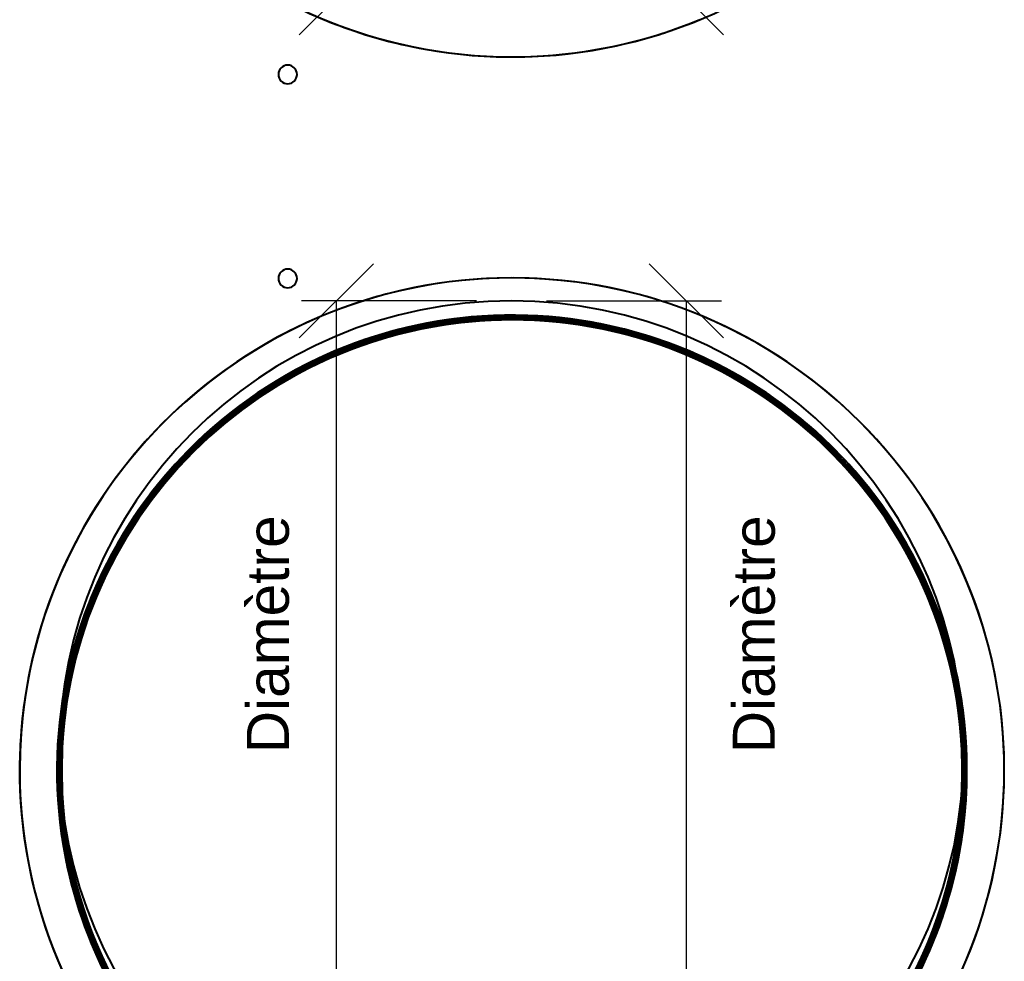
# Model space of a CAD drawing. Header units: millimetres. Extents: x -1110 to 1388, y -120 to 1267.
# Tile 48 of 88: x -171 to 172, y 277 to 605. Entities that reach past the tile are written whole.
import ezdxf

# ---------------------------------------------------------------- set-up
doc = ezdxf.new("R2010")
doc.units = ezdxf.units.MM
doc.layers.add('A-GENM', color=13, linetype='Continuous', lineweight=40)
doc.layers.add('G-IMPT', color=8, linetype='Continuous', lineweight=40)
doc.styles.add('Arial_2', font='arial.ttf', dxfattribs={"height": 14.6304})

# ---------------------------------------------------------------- blocks, each defined once
blk = doc.blocks.new('Souche connecteur circulaire R23 - Souche connecteur circulaire R23-755163-Droite')
at = {"layer": 'A-GENM'}
for start, end in [(360, 180), (0, 180), (180, 360), (180, 360)]:
    blk.add_arc((0, 349.37), 157.5, start, end, dxfattribs=at)
blk = doc.blocks.new('Souche connecteur circulaire R23 - Souche connecteur circulaire R23-755165-Droite')
at = {"layer": 'A-GENM'}
for start, end in [(0, 180), (360, 180), (180, 360), (180, 360)]:
    blk.add_arc((0, 349.37), 157.5, start, end, dxfattribs=at)
blk = doc.blocks.new('NEXA 1000 CALQUES_dwg-755156-Droite')
at = {"layer": 'G-IMPT', "flags": 128}
for points in [[(-145.36, 283.23), (-147.65, 289.1), (-149.7, 295.06), (-151.51, 301.09), (-153.08, 307.19), (-154.41, 313.35), (-155.48, 319.56), (-156.31, 325.8), (-156.89, 332.07), (-157.22, 338.37), (-157.29, 344.66), (-157.11, 350.96), (-156.68, 357.25), (-156, 363.51), (-155.07, 369.74), (-153.89, 375.93), (-152.47, 382.06), (-150.8, 388.14), (-148.89, 394.14), (-146.74, 400.06), (-144.35, 405.89), (-141.74, 411.62), (-138.9, 417.25), (-135.83, 422.75), (-132.55, 428.13), (-129.05, 433.37), (-125.35, 438.46), (-121.45, 443.41), (-117.35, 448.19), (-113.06, 452.81), (-108.6, 457.25), (-103.95, 461.51), (-99.15, 465.58), (-94.18, 469.46), (-89.06, 473.13), (-83.8, 476.6), (-78.41, 479.85), (-72.89, 482.88), (-67.25, 485.7), (-61.5, 488.28), (-55.66, 490.63), (-49.73, 492.75), (-43.71, 494.63), (-37.63, 496.26), (-31.49, 497.65), (-25.29, 498.8), (-19.06, 499.69), (-12.79, 500.34), (-6.5, 500.73), (-0.2, 500.87), (6.1, 500.76), (12.38, 500.4), (18.65, 499.79), (24.89, 498.93), (31.1, 497.81), (37.25, 496.45), (43.34, 494.85), (49.36, 493), (55.31, 490.92), (61.16, 488.6), (66.92, 486.04), (72.57, 483.26), (78.11, 480.26), (83.52, 477.03), (88.8, 473.59), (93.94, 469.95), (98.92, 466.1), (103.75, 462.05), (108.41, 457.81), (112.9, 453.4), (117.21, 448.8), (121.34, 444.04), (125.26, 439.11), (128.99, 434.04), (132.52, 428.81), (135.83, 423.45), (138.92, 417.97), (141.79, 412.36), (144.44, 406.64), (145.77, 403.51)], [(145.77, 403.51), (148.06, 397.64), (150.11, 391.69), (151.92, 385.66), (153.49, 379.55), (154.82, 373.4), (155.89, 367.19), (156.72, 360.94), (157.3, 354.67), (157.63, 348.38), (157.7, 342.08), (157.52, 335.78), (157.09, 329.5), (156.41, 323.24), (155.48, 317), (154.3, 310.82), (152.88, 304.68), (151.21, 298.61), (149.3, 292.6), (147.15, 286.68), (144.76, 280.85), (142.15, 275.12)], [(-141.38, 274.38), (-144.03, 280.1), (-145.36, 283.23)]]:
    blk.add_lwpolyline(points, dxfattribs=at)
at = {"layer": 'G-IMPT'}
for centre, radius, start, end in [((0.2, 763.37), 171.5, 112.4483, 292.4483), ((0.2, 763.37), 171.5, 112.4483, 292.4483), ((0.2, 763.37), 171.5, 180, 292.4483), ((0.2, 763.37), 171.5, 180, 360), ((0.2, 763.37), 171.5, 180, 360), ((0.2, 763.37), 171.5, 180, 0), ((0.2, 763.37), 171.5, 180, 360), ((0.2, 763.37), 171.5, 180, 0), ((-77.92, 585.75), 3.25, 0, 180), ((-77.92, 585.75), 3.25, 0, 180), ((-77.92, 585.75), 3.25, 360, 180), ((-77.92, 585.75), 3.25, 0, 180), ((-77.92, 585.75), 3.25, 180, 0), ((-77.92, 585.75), 3.25, 180, 360), ((-77.92, 585.75), 3.25, 180, 0), ((-77.92, 585.75), 3.25, 180, 360), ((-77.92, 514.69), 3.25, 0, 180), ((-77.92, 514.69), 3.25, 0, 180), ((-77.92, 514.69), 3.25, 360, 180), ((-77.92, 514.69), 3.25, 0, 180), ((0.2, 343.37), 171.5, 360, 180), ((0.2, 343.37), 171.5, 0, 180), ((0.2, 343.37), 171.5, 360, 180), ((0.2, 343.37), 171.5, 0, 180), ((0.2, 343.37), 171.5, 0, 180), ((-77.92, 514.69), 3.25, 180, 0), ((-77.92, 514.69), 3.25, 180, 360), ((-77.92, 514.69), 3.25, 180, 0), ((-77.92, 514.69), 3.25, 180, 360), ((0.2, 343.37), 171.5, 292.4483, 112.4483), ((0.2, 343.37), 171.5, 292.4483, 112.4483), ((0.2, 343.37), 171.5, 292.4483, 112.4483), ((0.2, 343.37), 171.5, 112.4483, 180), ((0.2, 343.37), 171.5, 112.4483, 292.4483), ((0.2, 343.37), 171.5, 112.4483, 292.4483), ((0.2, 343.37), 158.5, 0, 180), ((0.2, 343.37), 158.5, 0, 180), ((0.2, 343.37), 158.5, 360, 180), ((0.2, 343.37), 158.5, 0, 180), ((0.2, 343.37), 158.5, 360, 180), ((0.2, 343.37), 158.5, 0, 180), ((0.2, 343.37), 158.5, 22.4483, 202.4483), ((0.2, 343.37), 158.5, 89.9982, 270.0018), ((0.2, 343.37), 158.5, 89.9982, 270.0018), ((0.2, 343.37), 158.5, 89.9982, 270.0018), ((0.2, 343.37), 158.5, 89.9982, 270.0018), ((0.2, 343.37), 158.5, 90, 270), ((0.2, 343.37), 158.5, 360, 180), ((0.2, 343.37), 158.5, 360, 180), ((0.2, 343.37), 158.5, 0, 180), ((0.2, 343.37), 158.5, 0, 180), ((0.2, 343.37), 158.5, 89.9982, 270.0018), ((0.2, 343.37), 158.5, 89.9982, 270.0018), ((0.2, 343.37), 158.5, 89.9982, 270.0018), ((0.2, 343.37), 158.5, 89.9982, 270.0018), ((0.2, 343.37), 157.91, 0, 180), ((0.2, 343.37), 157.91, 360, 180), ((0.2, 343.37), 157.91, 0, 180), ((0.2, 343.37), 157.91, 360, 180), ((0.2, 343.37), 157.5, 90, 180), ((0.2, 343.37), 157.5, 360, 180), ((0.2, 343.37), 157.5, 0, 180), ((0.2, 343.37), 157.5, 0, 180), ((0.2, 343.37), 157.47, 0, 180), ((0.2, 343.37), 157.47, 360, 180), ((0.2, 343.37), 157.47, 0, 180), ((0.2, 343.37), 157.47, 360, 180), ((0.2, 343.37), 158.5, 292.4483, 112.4483), ((0.2, 343.37), 158.5, 292.4483, 112.4483), ((0.2, 343.37), 158.5, 292.4483, 112.4483), ((0.2, 343.37), 158.5, 292.4483, 112.4483), ((0.2, 343.37), 157.91, 292.4483, 112.4483), ((0.2, 343.37), 157.91, 292.4483, 112.4483), ((0.2, 343.37), 157.91, 292.4483, 112.4483), ((0.2, 343.37), 157.91, 292.4483, 112.4483), ((0.2, 343.37), 157.5, 292.4483, 112.4483), ((0.2, 343.37), 157.5, 292.4483, 112.4483), ((0.2, 343.37), 157.5, 292.4483, 112.4483), ((0.2, 343.37), 157.5, 22.4483, 112.4483), ((0.2, 343.37), 157.47, 292.4483, 112.4483), ((0.2, 343.37), 157.47, 292.4483, 112.4483), ((0.2, 343.37), 157.47, 292.4483, 112.4483), ((0.2, 343.37), 157.47, 292.4483, 112.4483), ((0.2, 343.37), 158.5, 292.4483, 90), ((0.2, 343.37), 158.5, 292.4483, 90), ((0.2, 343.37), 158.5, 270, 90), ((0.2, 343.37), 158.5, 270, 90), ((0.2, 343.37), 158.5, 0, 90), ((0.2, 343.37), 158.5, 360, 90), ((0.2, 343.37), 158.5, 360, 90), ((0.2, 343.37), 158.5, 270, 90), ((0.2, 343.37), 158.5, 270, 90), ((0.2, 343.37), 157.5, 270, 90), ((0.2, 343.37), 156.87, 22.4483, 202.4483), ((0.2, 343.37), 156.87, 0, 180), ((0.2, 343.37), 156.87, 90, 270), ((0.2, 343.37), 156.87, 360, 180), ((0.2, 343.37), 156.87, 90, 180), ((0.2, 343.37), 156.87, 90, 180), ((0.2, 343.37), 156.87, 360, 180), ((0.2, 343.37), 156.87, 360, 180), ((0.2, 343.37), 156.87, 0, 180), ((0.2, 343.37), 156.87, 292.4483, 112.4483), ((0.2, 343.37), 156.87, 292.4483, 112.4483), ((0.2, 343.37), 156.87, 292.4483, 112.4483), ((0.2, 343.37), 156.87, 292.4483, 112.4483), ((0.2, 343.37), 156.87, 292.4483, 112.4483), ((0.2, 343.37), 156.87, 22.4483, 112.4483), ((0.2, 343.37), 156.87, 292.4483, 112.4483), ((0.2, 343.37), 156.87, 270, 90), ((0.2, 343.37), 156.87, 360, 90), ((0.2, 343.37), 156.87, 0, 90), ((0.2, 343.37), 158.5, 112.4483, 292.4483), ((0.2, 343.37), 158.5, 112.4483, 292.4483), ((0.2, 343.37), 158.5, 112.4483, 292.4483), ((0.2, 343.37), 158.5, 112.4483, 292.4483), ((0.2, 343.37), 157.91, 112.4483, 292.4483), ((0.2, 343.37), 157.91, 112.4483, 292.4483), ((0.2, 343.37), 157.91, 112.4483, 292.4483), ((0.2, 343.37), 157.91, 112.4483, 292.4483), ((0.2, 343.37), 157.5, 112.4483, 292.4483), ((0.2, 343.37), 157.5, 112.4483, 292.4483), ((0.2, 343.37), 157.5, 112.4483, 292.4483), ((0.2, 343.37), 157.5, 112.4483, 202.4483), ((0.2, 343.37), 157.47, 112.4483, 292.4483), ((0.2, 343.37), 157.47, 112.4483, 292.4483), ((0.2, 343.37), 157.47, 112.4483, 292.4483), ((0.2, 343.37), 157.47, 112.4483, 292.4483), ((0.2, 343.37), 156.87, 112.4483, 292.4483), ((0.2, 343.37), 156.87, 112.4483, 292.4483), ((0.2, 343.37), 156.87, 112.4483, 292.4483), ((0.2, 343.37), 156.87, 112.4483, 292.4483), ((0.2, 343.37), 156.87, 112.4483, 292.4483), ((0.2, 343.37), 156.87, 112.4483, 202.4483), ((0.2, 343.37), 156.87, 112.4483, 202.4483), ((0.2, 343.37), 157.5, 202.4483, 22.4483), ((0.2, 343.37), 156.87, 202.4483, 22.4483), ((0.2, 343.37), 156.87, 292.4483, 22.4483), ((0.2, 343.37), 158.5, 360, 22.4483), ((0.2, 343.37), 171.5, 180, 292.4483), ((0.2, 343.37), 171.5, 180, 360), ((0.2, 343.37), 171.5, 180, 360), ((0.2, 343.37), 171.5, 180, 0), ((0.2, 343.37), 171.5, 180, 360), ((0.2, 343.37), 171.5, 180, 0), ((0.2, 343.37), 158.5, 180, 0), ((0.2, 343.37), 158.5, 180, 0), ((0.2, 343.37), 158.5, 180, 360), ((0.2, 343.37), 158.5, 180, 0), ((0.2, 343.37), 158.5, 180, 0), ((0.2, 343.37), 158.5, 180, 360), ((0.2, 343.37), 158.5, 180, 360), ((0.2, 343.37), 158.5, 180, 0), ((0.2, 343.37), 158.5, 180, 360), ((0.2, 343.37), 158.5, 180, 0), ((0.2, 343.37), 157.91, 180, 0), ((0.2, 343.37), 157.91, 180, 0), ((0.2, 343.37), 157.91, 180, 360), ((0.2, 343.37), 157.91, 180, 360), ((0.2, 343.37), 157.5, 180, 270), ((0.2, 343.37), 157.5, 180, 0), ((0.2, 343.37), 157.5, 180, 360), ((0.2, 343.37), 157.5, 180, 0), ((0.2, 343.37), 157.47, 180, 0), ((0.2, 343.37), 157.47, 180, 0), ((0.2, 343.37), 157.47, 180, 360), ((0.2, 343.37), 157.47, 180, 360), ((0.2, 343.37), 156.87, 180, 0), ((0.2, 343.37), 156.87, 180, 0), ((0.2, 343.37), 156.87, 180, 270), ((0.2, 343.37), 156.87, 180, 0), ((0.2, 343.37), 156.87, 180, 360), ((0.2, 343.37), 156.87, 180, 0), ((0.2, 343.37), 156.87, 180, 360), ((0.2, 343.37), 158.5, 202.4483, 360), ((0.2, 343.37), 158.5, 270, 0), ((0.2, 343.37), 156.87, 270, 360), ((0.2, 343.37), 158.5, 270, 0), ((0.2, 343.37), 158.5, 270, 360), ((0.2, 343.37), 156.87, 202.4483, 292.4483), ((0.2, 343.37), 156.87, 202.4483, 292.4483)]:
    blk.add_arc(centre, radius, start, end, dxfattribs=at)

msp = doc.modelspace()

# ---------------------------------------------------------------- linework, layer by layer
at = {"color": 1, "lineweight": 30}
for p, q in [((-48.02, 625.44), (-73.9, 599.56)), ((48.02, 625.44), (73.9, 599.56)), ((-48.02, 519.81), (-73.9, 493.94)), ((48.02, 519.81), (73.9, 493.94)), ((-12.19, 506.87), (-73.15, 506.87)), ((-60.96, 191.87), (-60.96, 506.87)), ((12.19, 506.87), (73.15, 506.87)), ((60.96, 191.87), (60.96, 506.87))]:
    msp.add_line(p, q, dxfattribs=at)
at = {"color": 5, "lineweight": 30}
msp.add_polyline3d([(0, 349.37, 0), (0, 349.37, 0), (0, 349.37, 0), (0, 349.37, 0)], dxfattribs=at)
msp.add_polyline3d([(0, 349.37, 0), (0, 349.37, 0), (0, 349.37, 0), (0, 349.37, 0)], dxfattribs=at)
at = {"color": 94, "lineweight": 30}
msp.add_circle((0, 349.37), 157.5, dxfattribs=at)

# ---------------------------------------------------------------- block references
at = {"layer": 'A-GENM'}
for name in ['Souche connecteur circulaire R23 - Souche connecteur circulaire R23-755163-Droite', 'Souche connecteur circulaire R23 - Souche connecteur circulaire R23-755165-Droite']:
    msp.add_blockref(name, (0, 0), dxfattribs=at)
at = {"layer": 'G-IMPT'}
msp.add_blockref('NEXA 1000 CALQUES_dwg-755156-Droite', (0, 0), dxfattribs=at)

# ---------------------------------------------------------------- next in the draw order: texts
at = {"color": 5, "lineweight": 30, "insert": (77.12, 390.71), "char_height": 14.63, "width": 99.2058, "attachment_point": 2, "rotation": 90, "line_spacing_factor": 0.941778, "style": 'Arial_2', "bg_fill": 3, "box_fill_scale": 1.25, "bg_fill_color": 256, "bg_fill_true_color": 13158600, "bg_fill_transparency": 0}
msp.add_mtext('Diamètre', dxfattribs=at)

# ---------------------------------------------------------------- next in the draw order: linework, layer by layer
at = {"color": 94, "lineweight": 30}
msp.add_circle((0, 349.37), 157.5, dxfattribs=at)

# ---------------------------------------------------------------- next in the draw order: texts
at = {"color": 5, "lineweight": 30, "insert": (-92.15, 390.71), "char_height": 14.63, "width": 99.2058, "attachment_point": 2, "rotation": 90, "line_spacing_factor": 0.941778, "style": 'Arial_2', "bg_fill": 3, "box_fill_scale": 1.25, "bg_fill_color": 256, "bg_fill_true_color": 13158600, "bg_fill_transparency": 0}
msp.add_mtext('Diamètre', dxfattribs=at)

doc.saveas('drawing.dxf')
